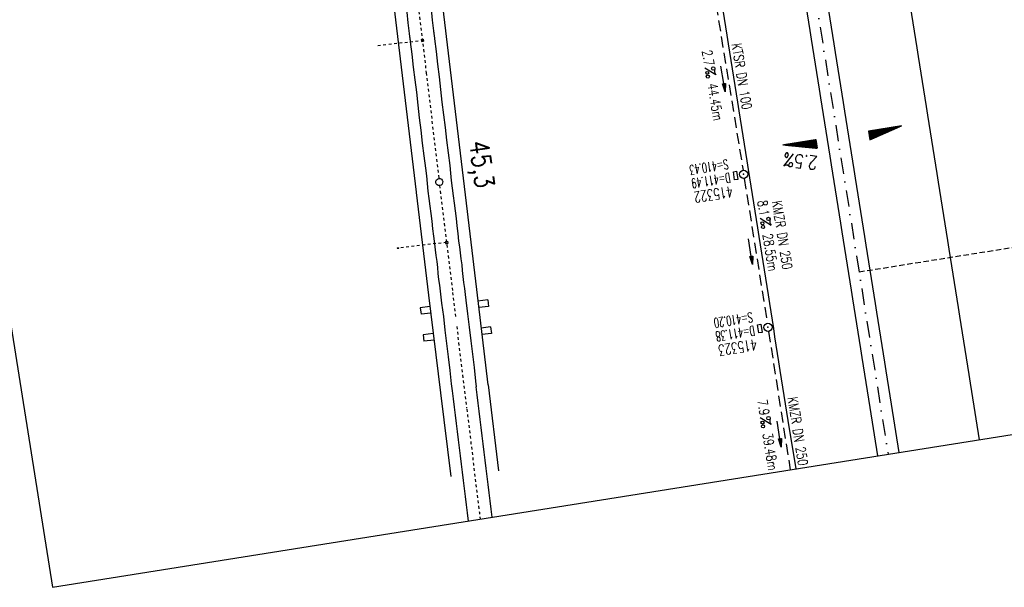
# Model space of a CAD drawing. Extents: x 447693 to 448165, y 439527 to 440695.
# Tile 1 of 16: x 447865 to 448047, y 439527 to 439632. Entities that reach past the tile are written whole.
import ezdxf
from ezdxf.enums import TextEntityAlignment as Align

# ---------------------------------------------------------------- set-up
doc = ezdxf.new("R2010")
doc.units = 0
doc.header["$LTSCALE"] = 2
doc.header["$MEASUREMENT"] = 0
for name, pattern in [('ACAD_ISO03W100', [0.5, 0.25, -0.25]), ('ACAD_ISO10W100W', [0.5, 0.25, -0.25]), ('AUSGEZOGEN', [0]), ('GESTRICH-X2', [1.5, 1, -0.5]), ('GESTRICHELT', [0.75, 0.5, -0.25]), ('STRICHPT-X3', [3, 1.5, -0.75, 0, -0.75])]:
    doc.linetypes.add(name, pattern=pattern)
doc.layers.get('0').update_dxf_attribs({"linetype": 'AUSGEZOGEN'})
for name, color, linetype in [('ACHSE', 250, 'STRICHPT-X3'), ('Bahnachse', 7, 'CONTINUOUS'), ('FBR', 8, 'CONTINUOUS'), ('GEF', 7, 'CONTINUOUS'), ('Gleisachse', 7, 'CONTINUOUS'), ('Gleisachsen', 7, 'CONTINUOUS'), ('HEKTOM', 250, 'GESTRICHELT'), ('Ingenieurbauwerke', 15, 'CONTINUOUS'), ('KANAL', 7, 'GESTRICH-X2'), ('PFEIL', 7, 'CONTINUOUS'), ('Planeinteilung', 6, 'CONTINUOUS'), ('SCHACHTNR', 6, 'CONTINUOUS'), ('SCHSYMBOL', 7, 'AUSGEZOGEN'), ('TEXTO', 4, 'CONTINUOUS'), ('TEXTU', 4, 'CONTINUOUS')]:
    doc.layers.add(name, color=color, linetype=linetype)
doc.styles.add('ROMANS', font='romans.shx', dxfattribs={"width": 0.8})

# ---------------------------------------------------------------- blocks, each defined once
blk = doc.blocks.new('GST')
at = {"color": 0}
blk.add_circle((0, 0), 0.75, dxfattribs=at)
blk.add_point((0, 0), dxfattribs=at)
blk = doc.blocks.new('17')
blk.add_lwpolyline([(-0.76, -1.22), (0.75, -1.22), (0.75, -1.8), (-0.76, -1.8)], close=True)
blk.add_blockref('GST', (0, 0))
blk = doc.blocks.new('PROM')
blk.add_line((1.57, 1.82), (0.02, 0.02))
for centre, radius in [((0.32, 1.51), 0.317), ((0.94, 0.29), 0.283), ((1.64, 0.29), 0.283)]:
    blk.add_circle(centre, radius)
blk.add_arc((0.99, 2.68), 1.03, 239.1414, 303.3549)
blk = doc.blocks.new('PFEIL2')
at = {"color": 0}
for p, q in [((0.88, 0), (-2.4, -0.01)), ((0.88, -0.27), (0.88, 0.28)), ((0.88, 0.28), (2.43, 0.01)), ((0.91, 0.27), (0.88, 0.26)), ((0.97, 0.26), (0.88, 0.25)), ((1.02, 0.25), (0.88, 0.23)), ((1.07, 0.24), (0.88, 0.21)), ((1.13, 0.23), (0.88, 0.19)), ((1.18, 0.22), (0.88, 0.17)), ((1.24, 0.21), (0.88, 0.15)), ((1.29, 0.21), (0.88, 0.14)), ((1.34, 0.2), (0.88, 0.12)), ((1.4, 0.19), (0.88, 0.1)), ((1.45, 0.18), (0.88, 0.08)), ((1.51, 0.17), (0.88, 0.06)), ((1.56, 0.16), (0.88, 0.04)), ((1.61, 0.15), (0.88, 0.02)), ((1.67, 0.14), (0.88, 0.01)), ((1.72, 0.13), (0.88, -0.01)), ((1.78, 0.12), (0.88, -0.03)), ((1.83, 0.11), (0.88, -0.05)), ((1.88, 0.1), (0.88, -0.07)), ((1.94, 0.09), (0.88, -0.09)), ((2.05, 0.08), (0.88, -0.12)), ((1.99, 0.08), (0.88, -0.11)), ((2.1, 0.07), (0.88, -0.14)), ((2.15, 0.06), (0.88, -0.16)), ((2.21, 0.05), (0.88, -0.18)), ((2.26, 0.04), (0.88, -0.2)), ((2.32, 0.03), (0.88, -0.22)), ((2.37, 0.02), (0.88, -0.23)), ((2.42, 0.01), (0.88, -0.25)), ((2.43, 0.01), (0.88, -0.27))]:
    blk.add_line(p, q, dxfattribs=at)
blk = doc.blocks.new('*X5')
at = {"color": 0}
for p, q in [((725.83, 193.84), (727.44, 195.45)), ((725.83, 193.85), (727.43, 195.45)), ((725.83, 193.86), (727.42, 195.45)), ((725.83, 193.87), (727.41, 195.45)), ((725.83, 193.88), (727.4, 195.45)), ((725.83, 193.89), (727.39, 195.45)), ((725.83, 193.9), (727.38, 195.45)), ((725.83, 193.91), (727.37, 195.45)), ((725.83, 193.91), (727.37, 195.45)), ((725.83, 193.92), (727.36, 195.45)), ((725.83, 193.93), (727.35, 195.45)), ((725.83, 193.94), (727.34, 195.45)), ((725.83, 193.95), (727.33, 195.45)), ((725.83, 193.96), (727.32, 195.45)), ((725.83, 193.97), (727.31, 195.45)), ((725.83, 193.98), (727.3, 195.45)), ((725.83, 193.99), (727.29, 195.45)), ((725.83, 193.99), (727.29, 195.45)), ((725.83, 194), (727.28, 195.45)), ((725.83, 194.01), (727.27, 195.45)), ((725.83, 194.02), (727.26, 195.45)), ((725.83, 194.03), (727.25, 195.45)), ((725.83, 194.04), (727.24, 195.45)), ((725.83, 194.05), (727.23, 195.45)), ((725.83, 194.06), (727.22, 195.45)), ((725.83, 194.06), (727.21, 195.45)), ((725.83, 194.07), (727.21, 195.45)), ((725.83, 194.08), (727.2, 195.45)), ((725.83, 194.09), (727.19, 195.45)), ((725.83, 194.1), (727.18, 195.45)), ((725.83, 194.11), (727.17, 195.45)), ((725.83, 194.12), (727.16, 195.45)), ((725.83, 194.13), (727.15, 195.45)), ((725.83, 194.14), (727.14, 195.45)), ((725.83, 194.14), (727.14, 195.45)), ((725.83, 194.15), (727.13, 195.45)), ((725.83, 194.16), (727.12, 195.45)), ((725.83, 194.17), (727.11, 195.45)), ((725.83, 194.18), (727.1, 195.45)), ((725.83, 194.19), (727.09, 195.45)), ((725.83, 194.2), (727.08, 195.45)), ((725.83, 194.21), (727.07, 195.45)), ((725.83, 194.21), (727.06, 195.45)), ((725.83, 194.22), (727.06, 195.45)), ((725.83, 194.23), (727.05, 195.45)), ((725.83, 194.24), (727.04, 195.45)), ((725.83, 194.25), (727.03, 195.45)), ((725.83, 194.26), (727.02, 195.45)), ((725.83, 194.27), (727.01, 195.45)), ((725.83, 194.28), (727, 195.45)), ((725.83, 194.29), (726.99, 195.45)), ((725.83, 194.29), (726.99, 195.45)), ((725.83, 194.3), (726.98, 195.45)), ((725.83, 194.31), (726.97, 195.45)), ((725.83, 194.32), (726.96, 195.45)), ((725.83, 194.33), (726.95, 195.45)), ((725.83, 194.34), (726.94, 195.45)), ((725.83, 194.35), (726.93, 195.45)), ((725.83, 194.36), (726.92, 195.45)), ((725.83, 194.37), (726.91, 195.45)), ((725.83, 194.37), (726.91, 195.45)), ((725.83, 194.38), (726.9, 195.45)), ((725.83, 194.39), (726.89, 195.45)), ((725.83, 194.4), (726.88, 195.45)), ((725.83, 194.41), (726.87, 195.45)), ((725.83, 194.42), (726.86, 195.45)), ((725.83, 194.43), (726.85, 195.45)), ((725.83, 194.44), (726.84, 195.45)), ((725.83, 194.44), (726.83, 195.45)), ((725.83, 194.45), (726.83, 195.45)), ((725.83, 194.46), (726.82, 195.45)), ((725.83, 194.47), (726.81, 195.45)), ((725.83, 194.48), (726.8, 195.45)), ((725.83, 194.49), (726.79, 195.45)), ((725.83, 194.5), (726.78, 195.45)), ((725.83, 194.51), (726.77, 195.45)), ((725.83, 194.52), (726.76, 195.45)), ((725.83, 194.52), (726.76, 195.45)), ((725.83, 194.53), (726.75, 195.45)), ((725.83, 194.54), (726.74, 195.45)), ((725.83, 194.55), (726.73, 195.45)), ((725.83, 194.56), (726.72, 195.45)), ((725.83, 194.57), (726.71, 195.45)), ((725.83, 194.58), (726.7, 195.45)), ((725.83, 194.59), (726.69, 195.45)), ((725.83, 194.59), (726.68, 195.45)), ((725.83, 194.6), (726.68, 195.45)), ((725.83, 194.61), (726.67, 195.45)), ((725.83, 194.62), (726.66, 195.45)), ((725.83, 194.63), (726.65, 195.45)), ((725.83, 194.64), (726.64, 195.45)), ((725.83, 194.65), (726.63, 195.45)), ((725.83, 194.66), (726.62, 195.45)), ((725.83, 194.67), (726.61, 195.45)), ((725.83, 194.67), (726.61, 195.45)), ((725.83, 194.68), (726.6, 195.45)), ((725.83, 194.69), (726.59, 195.45)), ((725.83, 194.7), (726.58, 195.45)), ((725.83, 194.71), (726.57, 195.45)), ((725.83, 194.72), (726.56, 195.45)), ((725.83, 194.73), (726.55, 195.45)), ((725.83, 194.74), (726.54, 195.45)), ((725.83, 194.75), (726.53, 195.45)), ((725.83, 194.75), (726.53, 195.45)), ((725.83, 194.76), (726.52, 195.45)), ((725.83, 194.77), (726.51, 195.45)), ((725.83, 194.78), (726.5, 195.45)), ((725.83, 194.79), (726.49, 195.45)), ((725.83, 194.8), (726.48, 195.45)), ((725.83, 194.81), (726.47, 195.45)), ((725.83, 194.82), (726.46, 195.45)), ((725.83, 194.82), (726.45, 195.45)), ((725.83, 194.83), (726.45, 195.45)), ((725.83, 194.84), (726.44, 195.45)), ((725.83, 194.85), (726.43, 195.45)), ((725.83, 194.86), (726.42, 195.45)), ((725.83, 194.87), (726.41, 195.45)), ((725.83, 194.88), (726.4, 195.45)), ((725.83, 194.89), (726.39, 195.45)), ((725.83, 194.9), (726.38, 195.45)), ((725.83, 194.9), (726.38, 195.45)), ((725.83, 194.91), (726.37, 195.45)), ((725.83, 194.92), (726.36, 195.45)), ((725.83, 194.93), (726.35, 195.45)), ((725.83, 194.94), (726.34, 195.45)), ((725.83, 194.95), (726.33, 195.45)), ((725.83, 194.96), (726.32, 195.45)), ((725.83, 194.97), (726.31, 195.45)), ((725.83, 194.98), (726.3, 195.45)), ((725.83, 194.98), (726.3, 195.45)), ((725.83, 194.99), (726.29, 195.45)), ((725.83, 195), (726.28, 195.45)), ((725.83, 195.01), (726.27, 195.45)), ((725.83, 195.02), (726.26, 195.45)), ((725.83, 195.03), (726.25, 195.45)), ((725.83, 195.04), (726.24, 195.45)), ((725.83, 195.05), (726.23, 195.45)), ((725.83, 195.05), (726.22, 195.45)), ((725.83, 195.06), (726.22, 195.45)), ((725.83, 195.07), (726.21, 195.45)), ((725.83, 195.08), (726.2, 195.45)), ((725.83, 195.09), (726.19, 195.45)), ((725.83, 195.1), (726.18, 195.45)), ((725.83, 195.11), (726.17, 195.45)), ((725.83, 195.12), (726.16, 195.45)), ((725.83, 195.13), (726.15, 195.45)), ((725.83, 195.13), (726.15, 195.45)), ((725.83, 195.14), (726.14, 195.45)), ((725.83, 195.15), (726.13, 195.45)), ((725.83, 195.16), (726.12, 195.45)), ((725.83, 195.17), (726.11, 195.45)), ((725.83, 195.18), (726.1, 195.45)), ((725.83, 195.19), (726.09, 195.45)), ((725.83, 195.2), (726.08, 195.45)), ((725.83, 195.2), (726.07, 195.45)), ((725.83, 195.21), (726.07, 195.45)), ((725.83, 195.22), (726.06, 195.45)), ((725.83, 195.23), (726.05, 195.45)), ((725.83, 195.24), (726.04, 195.45)), ((725.83, 195.25), (726.03, 195.45)), ((725.83, 195.26), (726.02, 195.45)), ((725.83, 195.27), (726.01, 195.45)), ((725.83, 195.28), (726, 195.45)), ((725.83, 195.28), (726, 195.45)), ((725.83, 195.29), (725.99, 195.45)), ((725.83, 195.3), (725.98, 195.45)), ((725.83, 195.31), (725.97, 195.45)), ((725.83, 195.32), (725.96, 195.45)), ((725.83, 195.33), (725.95, 195.45)), ((725.83, 195.34), (725.94, 195.45)), ((725.83, 195.35), (725.93, 195.45)), ((725.83, 195.36), (725.92, 195.45)), ((725.83, 195.36), (725.92, 195.45)), ((725.83, 195.37), (725.91, 195.45)), ((725.83, 195.38), (725.9, 195.45)), ((725.83, 195.39), (725.89, 195.45)), ((725.83, 195.4), (725.88, 195.45)), ((725.83, 195.41), (725.87, 195.45)), ((725.83, 195.42), (725.86, 195.45)), ((725.83, 195.43), (725.85, 195.45)), ((725.83, 195.43), (725.84, 195.45)), ((725.83, 195.44), (725.84, 195.45)), ((725.83, 193.83), (727.43, 195.43)), ((725.83, 193.82), (727.43, 195.42)), ((725.83, 193.81), (727.43, 195.41)), ((725.83, 193.8), (727.42, 195.4)), ((725.83, 193.79), (727.42, 195.38)), ((725.83, 193.78), (727.42, 195.37)), ((725.83, 193.77), (727.41, 195.36)), ((725.83, 193.76), (727.41, 195.35)), ((725.83, 193.76), (727.41, 195.34)), ((725.83, 193.75), (727.4, 195.32)), ((725.83, 193.74), (727.4, 195.31)), ((725.83, 193.73), (727.4, 195.3)), ((725.83, 193.72), (727.4, 195.29)), ((725.83, 193.71), (727.39, 195.28)), ((725.83, 193.7), (727.39, 195.26)), ((725.83, 193.69), (727.39, 195.25)), ((725.83, 193.68), (727.38, 195.24)), ((725.83, 193.68), (727.38, 195.23)), ((725.83, 193.67), (727.38, 195.22)), ((725.83, 193.66), (727.37, 195.2)), ((725.83, 193.65), (727.37, 195.19)), ((725.83, 193.64), (727.37, 195.18)), ((725.83, 193.63), (727.36, 195.17)), ((725.83, 193.62), (727.36, 195.16)), ((725.83, 193.61), (727.36, 195.14)), ((725.83, 193.61), (727.35, 195.13)), ((725.83, 193.6), (727.35, 195.12)), ((725.83, 193.59), (727.35, 195.11)), ((725.83, 193.58), (727.34, 195.1)), ((725.83, 193.57), (727.34, 195.08)), ((725.83, 193.56), (727.34, 195.07)), ((725.83, 193.55), (727.34, 195.06)), ((725.83, 193.54), (727.33, 195.05)), ((725.83, 193.53), (727.33, 195.04)), ((725.83, 193.53), (727.33, 195.02)), ((725.83, 193.52), (727.32, 195.01)), ((725.83, 193.51), (727.32, 195)), ((725.83, 193.5), (727.32, 194.99)), ((725.83, 193.49), (727.31, 194.98)), ((725.83, 193.48), (727.31, 194.96)), ((725.83, 193.47), (727.31, 194.95)), ((725.83, 193.46), (727.3, 194.94)), ((725.83, 193.45), (727.3, 194.93)), ((725.83, 193.45), (727.3, 194.92)), ((725.83, 193.44), (727.29, 194.91)), ((725.83, 193.43), (727.29, 194.89)), ((725.83, 193.42), (727.29, 194.88)), ((725.83, 193.41), (727.29, 194.87)), ((725.83, 193.4), (727.28, 194.86)), ((725.83, 193.39), (727.28, 194.85)), ((725.83, 193.38), (727.28, 194.83)), ((725.83, 193.38), (727.27, 194.82)), ((725.83, 193.37), (727.27, 194.81)), ((725.83, 193.36), (727.27, 194.8)), ((725.83, 193.35), (727.26, 194.79)), ((725.83, 193.34), (727.26, 194.77)), ((725.83, 193.33), (727.26, 194.76)), ((725.83, 193.32), (727.25, 194.75)), ((725.83, 193.31), (727.25, 194.74)), ((725.83, 193.3), (727.25, 194.73)), ((725.83, 193.3), (727.24, 194.71)), ((725.83, 193.29), (727.24, 194.7)), ((725.83, 193.28), (727.24, 194.69)), ((725.83, 193.27), (727.23, 194.68)), ((725.83, 193.26), (727.23, 194.67)), ((725.83, 193.25), (727.23, 194.65)), ((725.83, 193.24), (727.23, 194.64)), ((725.83, 193.23), (727.22, 194.63)), ((725.83, 193.22), (727.22, 194.62)), ((725.83, 193.22), (727.22, 194.61)), ((725.83, 193.21), (727.21, 194.59)), ((725.83, 193.2), (727.21, 194.58)), ((725.83, 193.19), (727.21, 194.57)), ((725.83, 193.18), (727.2, 194.56)), ((725.83, 193.17), (727.2, 194.55)), ((725.83, 193.16), (727.2, 194.53)), ((725.83, 193.15), (727.19, 194.52)), ((725.83, 193.15), (727.19, 194.51)), ((725.83, 193.14), (727.19, 194.5)), ((725.83, 193.13), (727.18, 194.49)), ((725.83, 193.12), (727.18, 194.47)), ((725.83, 193.11), (727.18, 194.46)), ((725.83, 193.1), (727.17, 194.45)), ((725.83, 193.09), (727.17, 194.44)), ((725.83, 193.08), (727.17, 194.43)), ((725.83, 193.07), (727.17, 194.41)), ((725.83, 193.07), (727.16, 194.4)), ((725.83, 193.06), (727.16, 194.39)), ((725.83, 193.05), (727.16, 194.38)), ((725.83, 193.04), (727.15, 194.37)), ((725.83, 193.03), (727.15, 194.35)), ((725.83, 193.02), (727.15, 194.34)), ((725.83, 193.01), (727.14, 194.33)), ((725.83, 193), (727.14, 194.32)), ((725.83, 193), (727.14, 194.31)), ((725.83, 192.99), (727.13, 194.29)), ((725.83, 192.98), (727.13, 194.28)), ((725.83, 192.97), (727.13, 194.27)), ((725.83, 192.96), (727.12, 194.26)), ((725.83, 192.95), (727.12, 194.25)), ((725.83, 192.94), (727.12, 194.23)), ((725.83, 192.93), (727.11, 194.22)), ((725.83, 192.92), (727.11, 194.21)), ((725.83, 192.92), (727.11, 194.2)), ((725.83, 192.91), (727.11, 194.19)), ((725.83, 192.9), (727.1, 194.17)), ((725.83, 192.89), (727.1, 194.16)), ((725.83, 192.88), (727.1, 194.15)), ((725.83, 192.87), (727.09, 194.14)), ((725.83, 192.86), (727.09, 194.13)), ((725.83, 192.85), (727.09, 194.11)), ((725.83, 192.84), (727.08, 194.1)), ((725.83, 192.84), (727.08, 194.09)), ((725.83, 192.83), (727.08, 194.08)), ((725.83, 192.82), (727.07, 194.07)), ((725.83, 192.81), (727.07, 194.05)), ((725.83, 192.8), (727.07, 194.04)), ((725.83, 192.79), (727.06, 194.03)), ((725.83, 192.78), (727.06, 194.02)), ((725.83, 192.77), (727.06, 194.01)), ((725.83, 192.77), (727.05, 193.99)), ((725.83, 192.76), (727.05, 193.98)), ((725.83, 192.75), (727.05, 193.97)), ((725.83, 192.74), (727.05, 193.96)), ((725.83, 192.73), (727.04, 193.95)), ((725.83, 192.72), (727.04, 193.93)), ((725.83, 192.71), (727.04, 193.92)), ((725.83, 192.7), (727.03, 193.91)), ((725.83, 192.69), (727.03, 193.9)), ((725.83, 192.69), (727.03, 193.89)), ((725.83, 192.68), (727.02, 193.87)), ((725.83, 192.67), (727.02, 193.86)), ((725.83, 192.66), (727.02, 193.85)), ((725.83, 192.65), (727.01, 193.84)), ((725.83, 192.64), (727.01, 193.83)), ((725.83, 192.63), (727.01, 193.81)), ((725.83, 192.62), (727, 193.8)), ((725.83, 192.62), (727, 193.79)), ((725.83, 192.61), (727, 193.78)), ((725.83, 192.6), (726.99, 193.77)), ((725.83, 192.59), (726.99, 193.75)), ((725.83, 192.58), (726.99, 193.74)), ((725.83, 192.57), (726.99, 193.73)), ((725.83, 192.56), (726.98, 193.72)), ((725.83, 192.55), (726.98, 193.71)), ((725.83, 192.54), (726.98, 193.69)), ((725.83, 192.54), (726.97, 193.68)), ((725.83, 192.53), (726.97, 193.67)), ((725.83, 192.52), (726.97, 193.66)), ((725.83, 192.51), (726.96, 193.65)), ((725.83, 192.5), (726.96, 193.63)), ((725.83, 192.49), (726.96, 193.62)), ((725.83, 192.48), (726.95, 193.61)), ((725.83, 192.47), (726.95, 193.6)), ((725.83, 192.46), (726.95, 193.59)), ((725.83, 192.46), (726.94, 193.57)), ((725.83, 192.45), (726.94, 193.56)), ((725.83, 192.44), (726.94, 193.55)), ((725.83, 192.43), (726.94, 193.54)), ((725.83, 192.42), (726.93, 193.53)), ((725.83, 192.41), (726.93, 193.51)), ((725.83, 192.4), (726.93, 193.5)), ((725.83, 192.39), (726.92, 193.49)), ((725.83, 192.39), (726.92, 193.48)), ((725.83, 192.38), (726.92, 193.47)), ((725.83, 192.37), (726.91, 193.45)), ((725.83, 192.36), (726.91, 193.44)), ((725.83, 192.35), (726.91, 193.43)), ((725.83, 192.34), (726.9, 193.42)), ((725.83, 192.33), (726.9, 193.41)), ((725.83, 192.32), (726.9, 193.39)), ((725.83, 192.31), (726.89, 193.38)), ((725.83, 192.31), (726.89, 193.37)), ((725.83, 192.3), (726.89, 193.36)), ((725.83, 192.29), (726.88, 193.35)), ((725.83, 192.28), (726.88, 193.33)), ((725.83, 192.27), (726.88, 193.32)), ((725.83, 192.26), (726.88, 193.31)), ((725.83, 192.25), (726.87, 193.3)), ((725.83, 192.24), (726.87, 193.29)), ((725.83, 192.24), (726.87, 193.27)), ((725.83, 192.23), (726.86, 193.26)), ((725.83, 192.22), (726.86, 193.25)), ((725.83, 192.21), (726.86, 193.24)), ((725.83, 192.2), (726.85, 193.23)), ((725.83, 192.19), (726.85, 193.21)), ((725.83, 192.18), (726.85, 193.2)), ((725.83, 192.17), (726.84, 193.19)), ((725.83, 192.16), (726.84, 193.18)), ((725.83, 192.16), (726.84, 193.17)), ((725.83, 192.15), (726.83, 193.15)), ((725.83, 192.14), (726.83, 193.14)), ((725.83, 192.13), (726.83, 193.13)), ((725.83, 192.12), (726.82, 193.12)), ((725.83, 192.11), (726.82, 193.11)), ((725.83, 192.1), (726.82, 193.09)), ((725.83, 192.09), (726.82, 193.08)), ((725.83, 192.08), (726.81, 193.07)), ((725.83, 192.08), (726.81, 193.06)), ((725.83, 192.07), (726.81, 193.05)), ((725.83, 192.06), (726.8, 193.03)), ((725.83, 192.05), (726.8, 193.02)), ((725.83, 192.04), (726.8, 193.01)), ((725.83, 192.03), (726.79, 193)), ((725.83, 192.02), (726.79, 192.99)), ((725.83, 192.01), (726.79, 192.97)), ((725.83, 192.01), (726.78, 192.96)), ((725.83, 192), (726.78, 192.95)), ((725.83, 191.99), (726.78, 192.94)), ((725.83, 191.98), (726.77, 192.93)), ((725.83, 191.97), (726.77, 192.91)), ((725.83, 191.96), (726.77, 192.9)), ((725.83, 191.95), (726.76, 192.89)), ((725.83, 191.94), (726.76, 192.88)), ((725.83, 191.93), (726.76, 192.87)), ((725.83, 191.93), (726.76, 192.85)), ((725.83, 191.92), (726.75, 192.84)), ((725.83, 191.91), (726.75, 192.83)), ((725.83, 191.9), (726.75, 192.82)), ((725.83, 191.89), (726.74, 192.81)), ((725.83, 191.88), (726.74, 192.79)), ((725.83, 191.87), (726.74, 192.78)), ((725.83, 191.86), (726.73, 192.77)), ((725.83, 191.85), (726.73, 192.76)), ((725.83, 191.85), (726.73, 192.75)), ((725.83, 191.84), (726.72, 192.73)), ((725.83, 191.83), (726.72, 192.72)), ((725.83, 191.82), (726.72, 192.71)), ((725.83, 191.81), (726.71, 192.7)), ((725.83, 191.8), (726.71, 192.69)), ((725.83, 191.79), (726.71, 192.67)), ((725.83, 191.78), (726.7, 192.66)), ((725.83, 191.78), (726.7, 192.65)), ((725.83, 191.77), (726.7, 192.64)), ((725.83, 191.76), (726.7, 192.63)), ((725.83, 191.75), (726.69, 192.61)), ((725.83, 191.74), (726.69, 192.6)), ((725.83, 191.73), (726.69, 192.59)), ((725.83, 191.72), (726.68, 192.58)), ((725.83, 191.71), (726.68, 192.57)), ((725.83, 191.7), (726.68, 192.55)), ((725.83, 191.7), (726.67, 192.54)), ((725.83, 191.69), (726.67, 192.53)), ((725.83, 191.68), (726.67, 192.52)), ((725.83, 191.67), (726.66, 192.51)), ((725.83, 191.66), (726.66, 192.49)), ((725.83, 191.65), (726.66, 192.48)), ((725.83, 191.64), (726.65, 192.47)), ((725.83, 191.63), (726.65, 192.46)), ((725.83, 191.63), (726.65, 192.45)), ((725.83, 191.62), (726.64, 192.43)), ((725.83, 191.61), (726.64, 192.42)), ((725.83, 191.6), (726.64, 192.41)), ((725.83, 191.59), (726.64, 192.4)), ((725.83, 191.58), (726.63, 192.39)), ((725.83, 191.57), (726.63, 192.37)), ((725.83, 191.56), (726.63, 192.36)), ((725.83, 191.55), (726.62, 192.35)), ((725.83, 191.55), (726.62, 192.34)), ((725.83, 191.54), (726.62, 192.33)), ((725.83, 191.53), (726.61, 192.31)), ((725.83, 191.52), (726.61, 192.3)), ((725.83, 191.51), (726.61, 192.29)), ((725.83, 191.5), (726.6, 192.28)), ((725.83, 191.49), (726.6, 192.27)), ((725.83, 191.48), (726.6, 192.25)), ((725.83, 191.47), (726.59, 192.24)), ((725.83, 191.47), (726.59, 192.23)), ((725.83, 191.46), (726.59, 192.22)), ((725.83, 191.45), (726.59, 192.21)), ((725.83, 191.44), (726.58, 192.19)), ((725.83, 191.43), (726.58, 192.18)), ((725.83, 191.42), (726.58, 192.17)), ((725.83, 191.41), (726.57, 192.16)), ((725.83, 191.4), (726.57, 192.15)), ((725.83, 191.4), (726.57, 192.13)), ((725.83, 191.39), (726.56, 192.12)), ((725.83, 191.38), (726.56, 192.11)), ((725.83, 191.37), (726.56, 192.1)), ((725.83, 191.36), (726.55, 192.09)), ((725.83, 191.35), (726.55, 192.07)), ((725.83, 191.34), (726.55, 192.06)), ((725.83, 191.33), (726.54, 192.05)), ((725.83, 191.32), (726.54, 192.04)), ((725.83, 191.32), (726.54, 192.03)), ((725.83, 191.31), (726.53, 192.01)), ((725.83, 191.3), (726.53, 192)), ((725.83, 191.29), (726.53, 191.99)), ((725.83, 191.28), (726.53, 191.98)), ((725.83, 191.27), (726.52, 191.97)), ((725.83, 191.26), (726.52, 191.95)), ((725.83, 191.25), (726.52, 191.94)), ((725.83, 191.25), (726.51, 191.93)), ((725.83, 191.24), (726.51, 191.92)), ((725.83, 191.23), (726.51, 191.91)), ((725.83, 191.22), (726.5, 191.89)), ((725.83, 191.21), (726.5, 191.88)), ((725.83, 191.2), (726.5, 191.87)), ((725.83, 191.19), (726.49, 191.86)), ((725.83, 191.18), (726.49, 191.85)), ((725.83, 191.17), (726.49, 191.84)), ((725.83, 191.17), (726.48, 191.82)), ((725.83, 191.16), (726.48, 191.81)), ((725.83, 191.15), (726.48, 191.8)), ((725.83, 191.14), (726.47, 191.79)), ((725.83, 191.13), (726.47, 191.78)), ((725.83, 191.12), (726.47, 191.76)), ((725.83, 191.11), (726.47, 191.75)), ((725.83, 191.1), (726.46, 191.74)), ((725.83, 191.09), (726.46, 191.73)), ((725.83, 191.09), (726.46, 191.72)), ((725.83, 191.08), (726.45, 191.7)), ((725.83, 191.07), (726.45, 191.69)), ((725.83, 191.06), (726.45, 191.68)), ((725.83, 191.05), (726.44, 191.67)), ((725.83, 191.04), (726.44, 191.66)), ((725.83, 191.03), (726.44, 191.64)), ((725.83, 191.02), (726.43, 191.63)), ((725.83, 191.02), (726.43, 191.62)), ((725.83, 191.01), (726.43, 191.61)), ((725.83, 191), (726.42, 191.6)), ((725.83, 190.99), (726.42, 191.58)), ((725.83, 190.98), (726.42, 191.57)), ((725.83, 190.97), (726.41, 191.56)), ((725.83, 190.96), (726.41, 191.55)), ((725.83, 190.95), (726.41, 191.54)), ((725.83, 190.94), (726.41, 191.52)), ((725.83, 190.94), (726.4, 191.51)), ((725.83, 190.93), (726.4, 191.5)), ((725.83, 190.92), (726.4, 191.49)), ((725.83, 190.91), (726.39, 191.48)), ((725.83, 190.9), (726.39, 191.46)), ((725.83, 190.89), (726.39, 191.45)), ((725.83, 190.88), (726.38, 191.44)), ((725.83, 190.87), (726.38, 191.43)), ((725.83, 190.87), (726.38, 191.42)), ((725.83, 190.86), (726.37, 191.4)), ((725.83, 190.85), (726.37, 191.39)), ((725.83, 190.84), (726.37, 191.38)), ((725.83, 190.83), (726.36, 191.37)), ((725.83, 190.82), (726.36, 191.36)), ((725.83, 190.81), (726.36, 191.34)), ((725.83, 190.8), (726.35, 191.33)), ((725.83, 190.79), (726.35, 191.32)), ((725.83, 190.79), (726.35, 191.31)), ((725.83, 190.78), (726.35, 191.3)), ((725.83, 190.77), (726.34, 191.28)), ((725.83, 190.76), (726.34, 191.27)), ((725.83, 190.75), (726.34, 191.26)), ((725.83, 190.74), (726.33, 191.25)), ((725.83, 190.73), (726.33, 191.24)), ((725.83, 190.72), (726.33, 191.22)), ((725.83, 190.71), (726.32, 191.21)), ((725.83, 190.71), (726.32, 191.2)), ((725.83, 190.7), (726.32, 191.19)), ((725.83, 190.69), (726.31, 191.18)), ((725.83, 190.68), (726.31, 191.16)), ((725.83, 190.67), (726.31, 191.15)), ((725.83, 190.66), (726.3, 191.14)), ((725.83, 190.65), (726.3, 191.13)), ((725.83, 190.64), (726.3, 191.12)), ((725.83, 190.64), (726.29, 191.1)), ((725.83, 190.63), (726.29, 191.09)), ((725.83, 190.62), (726.29, 191.08)), ((725.83, 190.61), (726.29, 191.07)), ((725.83, 190.6), (726.28, 191.06)), ((725.83, 190.59), (726.28, 191.04)), ((725.83, 190.58), (726.28, 191.03)), ((725.83, 190.57), (726.27, 191.02)), ((725.83, 190.56), (726.27, 191.01)), ((725.83, 190.56), (726.27, 191)), ((725.83, 190.55), (726.26, 190.98)), ((725.83, 190.54), (726.26, 190.97)), ((725.83, 190.53), (726.26, 190.96)), ((725.83, 190.52), (726.25, 190.95)), ((725.83, 190.51), (726.25, 190.94)), ((725.83, 190.5), (726.25, 190.92)), ((725.83, 190.49), (726.24, 190.91)), ((725.83, 190.48), (726.24, 190.9)), ((725.83, 190.48), (726.24, 190.89)), ((725.83, 190.47), (726.24, 190.88)), ((725.83, 190.46), (726.23, 190.86)), ((725.83, 190.45), (726.23, 190.85)), ((725.83, 190.44), (726.23, 190.84)), ((725.83, 190.43), (726.22, 190.83)), ((725.83, 190.42), (726.22, 190.82)), ((725.83, 190.41), (726.22, 190.8)), ((725.83, 190.41), (726.21, 190.79)), ((725.83, 190.4), (726.21, 190.78)), ((725.83, 190.39), (726.21, 190.77)), ((725.83, 190.38), (726.2, 190.76)), ((725.83, 190.37), (726.2, 190.74)), ((725.83, 190.36), (726.2, 190.73)), ((725.83, 190.35), (726.19, 190.72)), ((725.83, 190.34), (726.19, 190.71)), ((725.83, 190.33), (726.19, 190.7)), ((725.83, 190.33), (726.18, 190.68)), ((725.83, 190.32), (726.18, 190.67)), ((725.83, 190.31), (726.18, 190.66)), ((725.83, 190.3), (726.18, 190.65)), ((725.83, 190.29), (726.17, 190.64)), ((725.83, 190.28), (726.17, 190.62)), ((725.83, 190.27), (726.17, 190.61)), ((725.83, 190.26), (726.16, 190.6)), ((725.83, 190.26), (726.16, 190.59)), ((725.83, 190.25), (726.16, 190.58)), ((725.83, 190.24), (726.15, 190.56)), ((725.83, 190.23), (726.15, 190.55)), ((725.83, 190.22), (726.15, 190.54)), ((725.83, 190.21), (726.14, 190.53)), ((725.83, 190.2), (726.14, 190.52)), ((725.83, 190.19), (726.14, 190.5)), ((725.83, 190.18), (726.13, 190.49)), ((725.83, 190.18), (726.13, 190.48)), ((725.83, 190.17), (726.13, 190.47)), ((725.83, 190.16), (726.12, 190.46)), ((725.83, 190.15), (726.12, 190.44)), ((725.83, 190.14), (726.12, 190.43)), ((725.83, 190.13), (726.12, 190.42)), ((725.83, 190.12), (726.11, 190.41)), ((725.83, 190.11), (726.11, 190.4)), ((725.83, 190.1), (726.11, 190.38)), ((725.83, 190.1), (726.1, 190.37)), ((725.83, 190.09), (726.1, 190.36)), ((725.83, 190.08), (726.1, 190.35)), ((725.83, 190.07), (726.09, 190.34)), ((725.83, 190.06), (726.09, 190.32)), ((725.83, 190.05), (726.09, 190.31)), ((725.83, 190.04), (726.08, 190.3)), ((725.83, 190.03), (726.08, 190.29)), ((725.83, 190.03), (726.08, 190.28)), ((725.83, 190.02), (726.07, 190.26)), ((725.83, 190.01), (726.07, 190.25)), ((725.83, 190), (726.07, 190.24)), ((725.83, 189.99), (726.06, 190.23)), ((725.83, 189.98), (726.06, 190.22)), ((725.83, 189.97), (726.06, 190.2)), ((725.83, 189.96), (726.06, 190.19)), ((725.83, 189.95), (726.05, 190.18)), ((725.83, 189.95), (726.05, 190.17)), ((725.83, 189.94), (726.05, 190.16)), ((725.83, 189.93), (726.04, 190.14)), ((725.83, 189.92), (726.04, 190.13)), ((725.83, 189.91), (726.04, 190.12)), ((725.83, 189.9), (726.03, 190.11)), ((725.83, 189.89), (726.03, 190.1)), ((725.83, 189.88), (726.03, 190.08)), ((725.83, 189.88), (726.02, 190.07)), ((725.83, 189.87), (726.02, 190.06)), ((725.83, 189.86), (726.02, 190.05)), ((725.83, 189.85), (726.01, 190.04)), ((725.83, 189.84), (726.01, 190.02)), ((725.83, 189.83), (726.01, 190.01)), ((725.83, 189.82), (726, 190)), ((725.83, 189.81), (726, 189.99)), ((725.83, 189.8), (726, 189.98)), ((725.83, 189.8), (726, 189.96)), ((725.83, 189.79), (725.99, 189.95)), ((725.83, 189.78), (725.99, 189.94)), ((725.83, 189.77), (725.99, 189.93)), ((725.83, 189.76), (725.98, 189.92)), ((725.83, 189.75), (725.98, 189.9)), ((725.83, 189.74), (725.98, 189.89)), ((725.83, 189.73), (725.97, 189.88)), ((725.83, 189.72), (725.97, 189.87)), ((725.83, 189.72), (725.97, 189.86)), ((725.83, 189.71), (725.96, 189.84)), ((725.83, 189.7), (725.96, 189.83)), ((725.83, 189.69), (725.96, 189.82)), ((725.83, 189.68), (725.95, 189.81)), ((725.83, 189.67), (725.95, 189.8)), ((725.83, 189.66), (725.95, 189.78)), ((725.83, 189.65), (725.94, 189.77)), ((725.83, 189.65), (725.94, 189.76)), ((725.83, 189.64), (725.94, 189.75)), ((725.83, 189.63), (725.94, 189.74)), ((725.83, 189.62), (725.93, 189.72)), ((725.83, 189.61), (725.93, 189.71)), ((725.83, 189.6), (725.93, 189.7)), ((725.83, 189.59), (725.92, 189.69)), ((725.83, 189.58), (725.92, 189.68)), ((725.83, 189.57), (725.92, 189.66)), ((725.83, 189.57), (725.91, 189.65)), ((725.83, 189.56), (725.91, 189.64)), ((725.83, 189.55), (725.91, 189.63)), ((725.83, 189.54), (725.9, 189.62)), ((725.83, 189.53), (725.9, 189.6)), ((725.83, 189.52), (725.9, 189.59)), ((725.83, 189.51), (725.89, 189.58)), ((725.83, 189.5), (725.89, 189.57)), ((725.83, 189.49), (725.89, 189.56)), ((725.83, 189.49), (725.89, 189.54)), ((725.83, 189.48), (725.88, 189.53)), ((725.83, 189.47), (725.88, 189.52)), ((725.83, 189.46), (725.88, 189.51)), ((725.83, 189.45), (725.87, 189.5)), ((725.83, 189.44), (725.87, 189.48)), ((725.83, 189.43), (725.87, 189.47)), ((725.83, 189.42), (725.86, 189.46)), ((725.83, 189.42), (725.86, 189.45)), ((725.83, 189.41), (725.86, 189.44)), ((725.83, 189.4), (725.85, 189.42)), ((725.83, 189.39), (725.85, 189.41)), ((725.83, 189.38), (725.85, 189.4)), ((725.83, 189.37), (725.84, 189.39)), ((725.83, 189.36), (725.84, 189.38)), ((725.83, 189.35), (725.84, 189.36)), ((725.83, 189.34), (725.83, 189.35)), ((725.83, 189.34), (725.83, 189.34))]:
    blk.add_line(p, q, dxfattribs=at)
blk = doc.blocks.new('GEF')
at = {"color": 0}
for p, q in [((0.01, 0.02), (0.01, 6.15)), ((1.62, 6.15), (0.01, 0.02)), ((0.01, 6.15), (1.62, 6.15))]:
    blk.add_line(p, q, dxfattribs=at)
blk.add_blockref('*X5', (-725.82, -189.3), dxfattribs=at)
blk = doc.blocks.new('1135297')
for p, q in [((1135, 0), (1135, 297)), ((0, 0), (1135, 0))]:
    blk.add_line(p, q)

msp = doc.modelspace()

# ---------------------------------------------------------------- linework, layer by layer
at = {"layer": 'ACHSE', "flags": 128}
msp.add_lwpolyline([(447846.97, 440672.45), (447854.98, 440622.11), (447861.86, 440578.89), (447866.77, 440548.04), (447886.41, 440424.59), (447902.12, 440325.83), (447913.91, 440251.77), (447929.62, 440153.01), (447941.41, 440078.94), (447949.27, 440029.56), (447961.05, 439955.49), (447972.84, 439881.42), (447988.55, 439782.67), (447996.25, 439734.25), (448008.19, 439659.22), (448023.91, 439560.46), (448025.33, 439551.55)], dxfattribs=at)
at = {"layer": 'Bahnachse', "linetype": 'ACAD_ISO10W100W'}
for p, q in [((447937.09, 439648), (447940.19, 439621.83)), ((447940.19, 439621.83), (447942.52, 439602.34)), ((447942.67, 439601.05), (447945.05, 439581.37)), ((447945.05, 439581.37), (447945.63, 439576.56)), ((447945.81, 439575.09), (447947.63, 439560.05))]:
    msp.add_line(p, q, dxfattribs=at)
at = {"layer": 'Bahnachse', "linetype": 'Continuous'}
msp.add_ellipse((447942.59, 439601.7), major_axis=(0.46, 0.46), ratio=1, start_param=4.061899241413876, end_param=10.34508454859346, dxfattribs=at)
at = {"layer": 'Bahnachse', "linetype": 'ACAD_ISO10W100W'}
msp.add_ellipse((460849.73, 441121.78), major_axis=(-2599.68, 12733.59), ratio=1, start_param=1.489876, end_param=1.49145, dxfattribs=at)
at = {"layer": 'FBR'}
for points in [[(447874.06, 440515.26, 0.001447), (447878.56, 440486.63, 0.000006), (447888.38, 440424.91), (447896.24, 440375.53), (447904.1, 440326.15), (447915.88, 440252.08, -0.000002), (447923.74, 440202.7, 0.000002), (447931.6, 440153.32), (447943.38, 440079.25), (447951.24, 440029.88, 0.000001), (447957.13, 439992.84), (447963.03, 439955.81, -0.000005), (447968.92, 439918.77, 0.000005), (447974.81, 439881.74, 0.000004), (447982.67, 439832.36, -0.000003), (447990.53, 439782.98), (447998.23, 439734.57), (448001.99, 439710.97), (448010.17, 439659.54, -0.000001), (448018.03, 439610.16, 0.000002), (448025.88, 439560.78), (448027.3, 439551.87)], [(447869.98, 440514.59, -0.002287), (447874.61, 440486, 0.000006), (447884.43, 440424.28), (447892.29, 440374.9), (447900.15, 440325.52), (447911.93, 440251.45, -0.000002), (447919.79, 440202.07, 0.000002), (447927.65, 440152.69), (447939.43, 440078.63), (447947.29, 440029.25, 0.000001), (447953.18, 439992.21), (447959.08, 439955.18, -0.000005), (447964.97, 439918.14, 0.000005), (447970.86, 439881.11, 0.000004), (447978.72, 439831.73, -0.000003), (447986.58, 439782.35), (447994.28, 439733.94), (447998.04, 439710.34), (448006.22, 439658.91, -0.000001), (448014.08, 439609.53, 0.000002), (448021.93, 439560.15), (448023.35, 439551.24)], [(447896.88, 440466.95, 0.000004), (447903.2, 440427.26), (447911.05, 440377.88), (447918.91, 440328.51), (447930.7, 440254.44, -0.000002), (447938.55, 440205.06, 0.000002), (447946.41, 440155.68), (447958.2, 440081.61), (447966.05, 440032.23, 0.000001), (447971.95, 439995.2), (447977.84, 439958.16, -0.000005), (447983.73, 439921.13, 0.000005), (447989.62, 439884.1, 0.000004), (447997.48, 439834.72, -0.000003), (448005.34, 439785.34), (448013.04, 439736.92), (448016.8, 439713.32), (448024.98, 439661.89, -0.000001), (448032.84, 439612.51, 0.000002), (448040.7, 439563.13), (448042.11, 439554.22)], [(447998.23, 439734.57), (448001.99, 439710.97), (448010.17, 439659.54, -0.000001), (448018.03, 439610.16, 0.000002), (448025.88, 439560.78), (448027.3, 439551.87)], [(447979.22, 439731.54), (447982.97, 439707.94), (447991.16, 439656.51, -0.000001), (447999.02, 439607.13, 0.000002), (448006.87, 439557.75), (448008.29, 439548.84)]]:
    msp.add_lwpolyline(points, format="xyb", dxfattribs=at)
at = {"layer": 'Gleisachse', "linetype": 'Continuous'}
for p, q in [((447941.08, 439633.54), (447941.28, 439631.55)), ((447936.61, 439633.02), (447936.81, 439631.03)), ((447941.28, 439631.55), (447941.53, 439629.56)), ((447936.81, 439631.03), (447937.06, 439629.05)), ((447937.06, 439629.05), (447937.08, 439628.9)), ((447937.08, 439628.9), (447937.1, 439628.75)), ((447937.1, 439628.75), (447937.12, 439628.6)), ((447937.12, 439628.6), (447937.14, 439628.45)), ((447937.14, 439628.45), (447937.16, 439628.3)), ((447937.16, 439628.3), (447937.18, 439628.16)), ((447937.18, 439628.16), (447937.2, 439628.01)), ((447937.2, 439628.01), (447937.21, 439627.86)), ((447937.21, 439627.86), (447937.23, 439627.71)), ((447941.53, 439629.56), (447941.55, 439629.41)), ((447941.55, 439629.41), (447941.57, 439629.27)), ((447941.57, 439629.27), (447941.59, 439629.12)), ((447941.59, 439629.12), (447941.61, 439628.97)), ((447941.61, 439628.97), (447941.63, 439628.82)), ((447941.63, 439628.82), (447941.65, 439628.67)), ((447941.65, 439628.67), (447941.67, 439628.52)), ((447941.67, 439628.52), (447941.69, 439628.37)), ((447941.69, 439628.37), (447941.7, 439628.22)), ((447941.7, 439628.22), (447941.72, 439628.07)), ((447941.72, 439628.07), (447942.02, 439625.74)), ((447937.23, 439627.71), (447937.25, 439627.56)), ((447937.25, 439627.56), (447937.55, 439625.23)), ((447937.55, 439625.23), (447937.79, 439622.89)), ((447942.02, 439625.74), (447942.26, 439623.41)), ((447937.79, 439622.89), (447938.09, 439620.56)), ((447942.26, 439623.41), (447942.56, 439621.07)), ((447938.09, 439620.56), (447938.38, 439618.23)), ((447942.56, 439621.07), (447942.85, 439618.74)), ((447942.85, 439618.74), (447943.1, 439616.4)), ((447938.38, 439618.23), (447938.63, 439615.89)), ((447938.63, 439615.89), (447938.92, 439613.56)), ((447943.1, 439616.4), (447943.39, 439614.07)), ((447938.92, 439613.56), (447939.21, 439611.23)), ((447943.39, 439614.07), (447943.69, 439611.74)), ((447943.69, 439611.74), (447943.93, 439609.4)), ((447939.21, 439611.23), (447939.46, 439608.89)), ((447939.46, 439608.89), (447939.75, 439606.56)), ((447943.93, 439609.4), (447944.22, 439607.07)), ((447939.75, 439606.56), (447940.05, 439604.23)), ((447944.22, 439607.07), (447944.52, 439604.74)), ((447940.05, 439604.23), (447940.22, 439602.84)), ((447944.52, 439604.74), (447944.69, 439603.35)), ((447940.22, 439602.84), (447940.35, 439601.44)), ((447944.69, 439603.35), (447944.82, 439601.96)), ((447940.35, 439601.44), (447940.52, 439600.05)), ((447944.82, 439601.96), (447945, 439600.57)), ((447945, 439600.57), (447945.17, 439599.18)), ((447940.52, 439600.05), (447940.7, 439598.66)), ((447945.17, 439599.18), (447945.35, 439597.79)), ((447940.7, 439598.66), (447940.88, 439597.28)), ((447940.88, 439597.28), (447941.05, 439595.89)), ((447945.35, 439597.79), (447945.52, 439596.4)), ((447941.05, 439595.89), (447941.23, 439594.5)), ((447945.52, 439596.4), (447945.7, 439595.01)), ((447941.23, 439594.5), (447941.35, 439593.1)), ((447945.7, 439595.01), (447945.82, 439593.62)), ((447945.82, 439593.62), (447946, 439592.23)), ((447941.35, 439593.1), (447941.53, 439591.71)), ((447941.53, 439591.71), (447941.7, 439590.32)), ((447946, 439592.23), (447946.17, 439590.84)), ((447941.7, 439590.32), (447941.84, 439589.23)), ((447946.17, 439590.84), (447946.31, 439589.75)), ((447946.31, 439589.75), (447946.45, 439588.66)), ((447941.84, 439589.23), (447941.98, 439588.14)), ((447941.98, 439588.14), (447942.12, 439587.05)), ((447946.45, 439588.66), (447946.59, 439587.57)), ((447942.12, 439587.05), (447942.25, 439585.96)), ((447946.59, 439587.57), (447946.73, 439586.47)), ((447946.73, 439586.47), (447946.81, 439585.38)), ((447942.25, 439585.96), (447942.34, 439584.86)), ((447942.34, 439584.86), (447942.48, 439583.77)), ((447946.81, 439585.38), (447946.95, 439584.28)), ((447946.95, 439584.28), (447947.09, 439583.19)), ((447942.48, 439583.77), (447942.62, 439582.68)), ((447942.62, 439582.68), (447942.76, 439581.59)), ((447947.09, 439583.19), (447947.23, 439582.1)), ((447942.76, 439581.59), (447942.89, 439580.5)), ((447947.23, 439582.1), (447947.36, 439581.01)), ((447947.36, 439581.01), (447947.5, 439579.92)), ((447942.89, 439580.5), (447943.03, 439579.41)), ((447943.03, 439579.41), (447943.35, 439576.92)), ((447947.5, 439579.92), (447947.82, 439577.44)), ((447947.82, 439577.44), (447948.08, 439574.95)), ((447943.35, 439576.92), (447943.61, 439574.44)), ((447943.61, 439574.44), (447943.92, 439571.96)), ((447948.08, 439574.95), (447948.39, 439572.47)), ((447943.92, 439571.96), (447944.24, 439569.48)), ((447948.39, 439572.47), (447948.71, 439569.99)), ((447948.71, 439569.99), (447949.02, 439567.51)), ((447944.24, 439569.48), (447944.55, 439567)), ((447944.55, 439567), (447944.81, 439564.51)), ((447949.02, 439567.51), (447949.28, 439565.03)), ((447944.81, 439564.51), (447945, 439563.23)), ((447949.28, 439565.03), (447949.42, 439563.98))]:
    msp.add_line(p, q, dxfattribs=at)
at = {"layer": 'Gleisachsen', "linetype": 'Continuous'}
for centre, major_axis, ratio, start_param, end_param in [((460849.73, 441121.78), (-2608.47, 12734.09), 1, 1.488941, 1.4908), ((416040.32, 435629.3), (31910.04, 3926.98), 0.751543, -0.000681, 0.000321)]:
    msp.add_ellipse(centre, major_axis=major_axis, ratio=ratio, start_param=start_param, end_param=end_param, dxfattribs=at)
at = {"layer": 'HEKTOM'}
msp.add_line((448019.97, 439585.16), (448059.47, 439591.44), dxfattribs=at)
at = {"layer": 'Ingenieurbauwerke', "linetype": 'Continuous'}
for p, q in [((447941.51, 439648.53), (447944.61, 439622.36)), ((447932.67, 439647.48), (447935.77, 439621.31)), ((447939.26, 439627.99), (447939.66, 439628.04)), ((447939.26, 439627.99), (447939.31, 439627.6)), ((447939.66, 439628.04), (447939.71, 439627.64)), ((447939.31, 439627.6), (447939.71, 439627.64)), ((447944.61, 439622.36), (447947.18, 439600.86)), ((447935.77, 439621.31), (447938.34, 439599.81)), ((447947.17, 439600.87), (447949.47, 439581.91)), ((447938.34, 439599.8), (447940.63, 439580.84)), ((447943.72, 439590.76), (447944.11, 439590.81)), ((447943.72, 439590.76), (447943.76, 439590.36)), ((447943.76, 439590.36), (447944.16, 439590.41)), ((447944.11, 439590.81), (447944.16, 439590.41)), ((447940.63, 439580.84), (447942.8, 439562.86)), ((447949.47, 439581.91), (447951.58, 439564.35)), ((447951.52, 439579.98), (447949.73, 439579.77)), ((447951.66, 439578.79), (447949.87, 439578.58)), ((447951.52, 439579.98), (447951.66, 439578.79)), ((447940.88, 439578.77), (447939.1, 439578.55)), ((447939.1, 439578.55), (447939.24, 439577.36)), ((447941.03, 439577.57), (447939.24, 439577.36)), ((447941.49, 439573.77), (447939.63, 439573.55)), ((447939.63, 439573.55), (447939.77, 439572.36)), ((447952.05, 439575.01), (447950.33, 439574.8)), ((447952.2, 439573.82), (447950.47, 439573.61)), ((447952.05, 439575.01), (447952.2, 439573.82)), ((447941.63, 439572.58), (447939.77, 439572.36)), ((447951.61, 439564.35), (447953.54, 439548.52)), ((447942.82, 439562.86), (447944.7, 439547.44))]:
    msp.add_line(p, q, dxfattribs=at)
at = {"layer": 'Ingenieurbauwerke', "linetype": 'ACAD_ISO03W100'}
for p, q in [((447931.29, 439626.85), (447939.48, 439627.82)), ((447943.94, 439590.59), (447934.87, 439589.5))]:
    msp.add_line(p, q, dxfattribs=at)
at = {"layer": 'Ingenieurbauwerke', "linetype": 'Continuous'}
msp.add_ellipse((447935, 439589.52), major_axis=(0.134, 0.015), ratio=0.555556, start_param=0, end_param=6.283185, dxfattribs=at)
at = {"layer": 'KANAL'}
for p, q in [((447991.66, 439646.25), (447998.59, 439603.87)), ((447998.81, 439602.38), (448003.06, 439575.69)), ((448003.28, 439574.19), (448007.28, 439548.68))]:
    msp.add_line(p, q, dxfattribs=at)

# ---------------------------------------------------------------- block references
at = {"layer": 'GEF', "xscale": -1, "rotation": 99.02481258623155}
msp.add_blockref('GEF', (448027.79, 439612.06), dxfattribs=at)
at = {"layer": 'GEF', "rotation": 279.0569822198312}
msp.add_blockref('GEF', (448005.92, 439608.58), dxfattribs=at)
at = {"layer": 'PFEIL'}
for p, rotation in [((447994.91, 439620.7), 279.2977000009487), ((447999.95, 439588.88), 279.0211000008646), ((448005.24, 439555.28), 278.9001999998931)]:
    msp.add_blockref('PFEIL2', p, dxfattribs=dict(at, rotation=rotation))
at = {"layer": 'Planeinteilung', "linetype": 'Continuous', "rotation": 279.0411497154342}
msp.add_blockref('1135297', (447692.94, 440647.94), dxfattribs=at)
at = {"layer": 'SCHSYMBOL', "rotation": 279.0410999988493}
for p in [(447998.7, 439603.13), (448003.18, 439574.94)]:
    msp.add_blockref('17', p, dxfattribs=at)
at = {"layer": 'TEXTU'}
for p, rotation in [((447991.55, 439622.69), 279.2977000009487), ((448001.73, 439594.99), 279.0211000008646), ((448001.74, 439558.28), 278.9001999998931)]:
    msp.add_blockref('PROM', p, dxfattribs=dict(at, rotation=rotation))

# ---------------------------------------------------------------- texts
at = {"layer": 'Bahnachse', "linetype": 'Continuous', "style": 'ROMANS', "oblique": 360, "width": 0.8334}
msp.add_text('45,3', height=3.5, rotation=277.7297, dxfattribs=at).set_placement((447948.15, 439609.07))
at = {"layer": 'GEF', "style": 'ROMANS', "width": 0.8}
msp.add_text('2.5%%%', height=2.5, rotation=173.2091, dxfattribs=at).set_placement((448012.43, 439606.39))
at = {"layer": 'SCHACHTNR', "style": 'ROMANS'}
for s, height, width, p in [('S=410.43', 1.8, 0.6, (447995.72, 439605.91)), ('D=411.49', 1.8, 0.6, (447996.12, 439603.44)), ('415322', 2, 0.7, (447996.53, 439600.97)), ('S=410.20', 1.8, 0.6, (448000.22, 439577.72)), ('D=411.38', 1.8, 0.6, (448000.59, 439575.25)), ('415323', 2, 0.7, (448001, 439572.78))]:
    msp.add_text(s, height=height, rotation=189.0411, dxfattribs=dict(at, width=width)).set_placement(p)
at = {"layer": 'TEXTO', "style": 'ROMANS', "width": 0.75}
for s, rotation, p in [('KTSR DN 100', 279.2977, (447997.47, 439621.04)), ('KMZR DN 250', 279.0211, (448004.92, 439591.81)), ('KMZR DN 250', 278.9002, (448007.81, 439555.67))]:
    msp.add_text(s, height=1.8, rotation=rotation, dxfattribs=at).set_placement(p, align=Align.CENTER)
at = {"layer": 'TEXTU', "style": 'ROMANS', "width": 0.75}
for s, rotation, p in [('2.7', 279.2977, (447991.04, 439625.86)), ('44.45m', 279.2977, (447992.04, 439619.74)), ('8.1', 279.0211, (448001.23, 439598.19)), ('28.55m', 279.0211, (448002.2, 439592.04)), ('7.9', 278.9002, (448001.25, 439561.47)), ('39.48m', 278.9002, (448002.19, 439555.31))]:
    msp.add_text(s, height=1.8, rotation=rotation, dxfattribs=at).set_placement(p)

doc.saveas('drawing.dxf')
